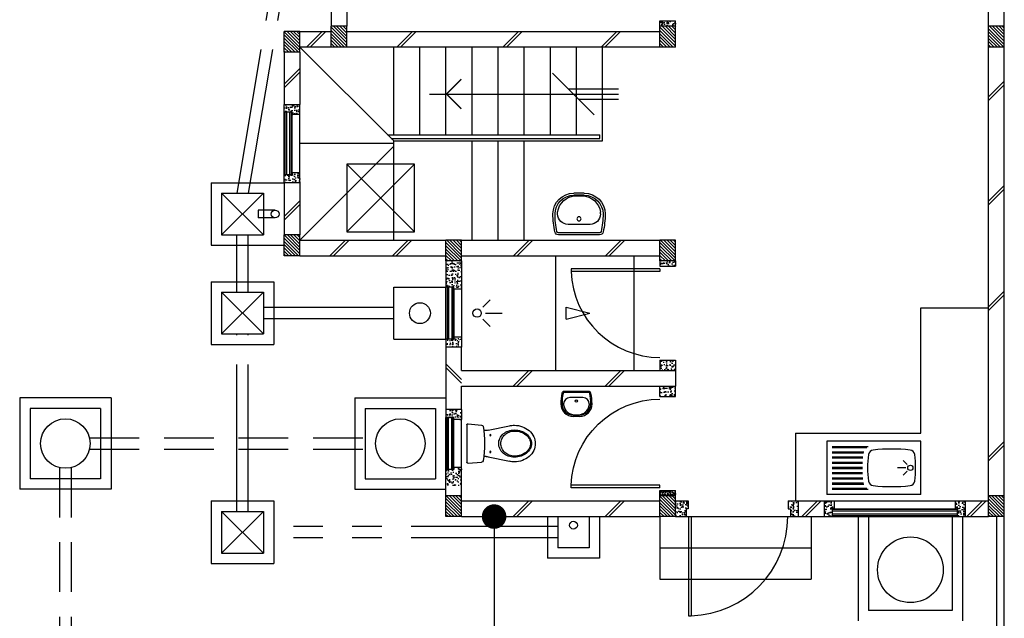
# Model space of a CAD drawing. Header units: millimetres. Extents: x 301 to 1479, y 491 to 1341.
# Tile 121 of 256: x 370.45 to 379.89, y 654.79 to 660.53. Entities that reach past the tile are written whole.
import ezdxf

# ---------------------------------------------------------------- set-up
doc = ezdxf.new("R2010")
doc.units = ezdxf.units.MM
doc.header["$LTSCALE"] = 1.5
doc.header["$MEASUREMENT"] = 0
for name, pattern in [('HIDDEN', [0.375, 0.25, -0.125]), ('HIDDEN2', [4.7625, 3.175, -1.5875]), ('PHANTOM2', [1.25, 0.625, -0.125, 0.125, -0.125, 0.125, -0.125])]:
    doc.linetypes.add(name, pattern=pattern)
for name, color, linetype in [('Blk', 7, 'Continuous'), ('Block', 46, 'Continuous'), ('boundary', 3, 'Continuous'), ('Boundary Wall', 64, 'Continuous'), ('BULUS', 2, 'Continuous'), ('BWCN', 4, 'Continuous'), ('DIM', 6, 'Continuous'), ('DOOR', 3, 'Continuous'), ('Ele', 8, 'Continuous'), ('HATCH', 7, 'Continuous'), ('Hatch Col. C1 GF Ext.', 84, 'Continuous'), ('Hatch Stub Col', 251, 'Continuous'), ('Kerb', 251, 'Continuous'), ('P. Grease Trap', 64, 'Continuous'), ('P. Gully trap', 42, 'Continuous'), ('P. Sewr Manhole', 49, 'Continuous'), ('Paving Block', 251, 'Continuous'), ('PVC Pipe 110', 69, 'Continuous'), ('PVC RWP 75', 77, 'Continuous'), ('PVC Sewer Pipe 110', 24, 'Continuous'), ('SANIT', 8, 'Continuous'), ('WINDOW', 1, 'Continuous')]:
    doc.layers.add(name, color=color, linetype=linetype)
doc.styles.add('RS1', font='romans.shx', dxfattribs={"width": 0.75, "height": 0.5})
doc.dimstyles.new('Souillac5', dxfattribs={"dimscale": 0.5, "dimtxt": 0.5, "dimasz": 0.47, "dimexe": 0, "dimexo": 1, "dimgap": 0.5, "dimtad": 1, "dimzin": 0, "dimdsep": 46, "dimtxsty": 'RS1', "dimblk": 'DOT', "dimcen": 3, "dimse1": 1, "dimse2": 1, "dimclrd": 6, "dimclre": 6, "dimclrt": 7, "dimaunit": 1, "dimadec": 0, "dimazin": 0, "dimtfac": 1, "dimtofl": 0, "dimtmove": 1, "dimatfit": 3, "dimfxl": 1, "dimtolj": 1, "dimtzin": 0, "dimlwe": -1, "dimarcsym": 0})
pattern_1 = [(50, (383.16928, 127.90737), (0.071726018, -0.0062752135), [0.0075, -0.0825]), (355, (383.16928, 127.90737), (-0.013875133, 0.075219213), [0.006, -0.066]), (100.451444, (383.175255, 127.90685), (0.057850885, 0.068943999), [0.006374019, -0.070114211]), (46.1842, (383.16928, 127.92737), (0.106724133, -0.016551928), [0.01125, -0.12375]), (96.635635, (383.17817, 127.92599), (0.093466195, 0.09741186), [0.009561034, -0.105171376]), (351.184164, (383.16928, 127.92737), (0.093466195, 0.09741186), [0.009, -0.099]), (21, (383.17928, 127.92237), (0.059690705, -0.040261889), [0.0075, -0.0825]), (326, (383.17928, 127.92237), (0.024331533, 0.072515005), [0.006, -0.066]), (71.451445, (383.18425, 127.91902), (0.084022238, 0.032253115), [0.006374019, -0.070114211]), (37.5, (383.169278, 127.907373), (0.0012159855, 0.0332893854), [0, -0.0652, 0, -0.067, 0, -0.06625]), (7.5, (383.169278, 127.907373), (0.0263069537, 0.0394411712), [0, -0.0382, 0, -0.0637, 0, -0.02525]), (327.5, (383.146978, 127.907373), (0.0533822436, -0.0022554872), [0, -0.025, 0, -0.078, 0, -0.1035]), (317.5, (383.136978, 127.907373), (0.058318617, 0.010010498), [0, -0.0325, 0, -0.0518, 0, -0.0735])]
pattern_2 = [(50, (383.16928, 128.10737), (0.071726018, -0.0062752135), [0.0075, -0.0825]), (355, (383.16928, 128.10737), (-0.013875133, 0.075219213), [0.006, -0.066]), (100.451444, (383.175255, 128.10685), (0.057850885, 0.068943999), [0.006374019, -0.070114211]), (46.1842, (383.16928, 128.12737), (0.106724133, -0.016551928), [0.01125, -0.12375]), (96.635635, (383.17817, 128.12599), (0.093466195, 0.09741186), [0.009561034, -0.105171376]), (351.184164, (383.16928, 128.12737), (0.093466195, 0.09741186), [0.009, -0.099]), (21, (383.17928, 128.12237), (0.059690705, -0.040261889), [0.0075, -0.0825]), (326, (383.17928, 128.12237), (0.024331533, 0.072515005), [0.006, -0.066]), (71.451445, (383.18425, 128.11902), (0.084022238, 0.032253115), [0.006374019, -0.070114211]), (37.5, (383.169278, 128.107373), (0.0012159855, 0.0332893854), [0, -0.0652, 0, -0.067, 0, -0.06625]), (7.5, (383.169278, 128.107373), (0.0263069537, 0.0394411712), [0, -0.0382, 0, -0.0637, 0, -0.02525]), (327.5, (383.146978, 128.107373), (0.0533822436, -0.0022554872), [0, -0.025, 0, -0.078, 0, -0.1035]), (317.5, (383.136978, 128.107373), (0.058318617, 0.010010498), [0, -0.0325, 0, -0.0518, 0, -0.0735])]
pattern_3 = [(315, (404.325723, 123.072963), (0.0154679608, 0.0154679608), [])]
pattern_4 = [(50, (379.41048, 128.05737), (0.071726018, -0.0062752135), [0.0075, -0.0825]), (355, (379.41048, 128.05737), (-0.013875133, 0.075219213), [0.006, -0.066]), (100.451444, (379.41646, 128.05685), (0.057850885, 0.068943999), [0.006374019, -0.070114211]), (46.1842, (379.41048, 128.07737), (0.106724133, -0.016551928), [0.01125, -0.12375]), (96.635635, (379.41938, 128.07599), (0.093466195, 0.09741186), [0.009561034, -0.105171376]), (351.184164, (379.41048, 128.07737), (0.093466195, 0.09741186), [0.009, -0.099]), (21, (379.42048, 128.07237), (0.059690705, -0.040261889), [0.0075, -0.0825]), (326, (379.42048, 128.07237), (0.024331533, 0.072515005), [0.006, -0.066]), (71.451445, (379.425456, 128.06902), (0.084022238, 0.032253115), [0.006374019, -0.070114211]), (37.5, (379.410482, 128.057373), (0.0012159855, 0.0332893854), [0, -0.0652, 0, -0.067, 0, -0.06625]), (7.5, (379.410482, 128.057373), (0.0263069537, 0.0394411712), [0, -0.0382, 0, -0.0637, 0, -0.02525]), (327.5, (379.388182, 128.057373), (0.0533822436, -0.0022554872), [0, -0.025, 0, -0.078, 0, -0.1035]), (317.5, (379.37818, 128.057373), (0.058318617, 0.010010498), [0, -0.0325, 0, -0.0518, 0, -0.0735])]
pattern_5 = [(50, (379.51048, 128.25737), (0.071726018, -0.0062752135), [0.0075, -0.0825]), (355, (379.51048, 128.25737), (-0.013875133, 0.075219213), [0.006, -0.066]), (100.451444, (379.51646, 128.25685), (0.057850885, 0.068943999), [0.006374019, -0.070114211]), (46.1842, (379.51048, 128.27737), (0.106724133, -0.016551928), [0.01125, -0.12375]), (96.635635, (379.51938, 128.27599), (0.093466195, 0.09741186), [0.009561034, -0.105171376]), (351.184164, (379.51048, 128.27737), (0.093466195, 0.09741186), [0.009, -0.099]), (21, (379.52048, 128.27237), (0.059690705, -0.040261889), [0.0075, -0.0825]), (326, (379.52048, 128.27237), (0.024331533, 0.072515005), [0.006, -0.066]), (71.451445, (379.525456, 128.26902), (0.084022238, 0.032253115), [0.006374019, -0.070114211]), (37.5, (379.510482, 128.257373), (0.0012159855, 0.0332893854), [0, -0.0652, 0, -0.067, 0, -0.06625]), (7.5, (379.510482, 128.257373), (0.0263069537, 0.0394411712), [0, -0.0382, 0, -0.0637, 0, -0.02525]), (327.5, (379.488182, 128.257373), (0.0533822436, -0.0022554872), [0, -0.025, 0, -0.078, 0, -0.1035]), (317.5, (379.47818, 128.257373), (0.058318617, 0.010010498), [0, -0.0325, 0, -0.0518, 0, -0.0735])]

# ---------------------------------------------------------------- blocks, each defined once
blk = doc.blocks.new('SSBSD90')
at = {"layer": 'Ele'}
for p, q in [((-900, 510), (0, 510)), ((-900, 510), (-900, 0)), ((0, 0), (0, 510)), ((-50, 460), (-395.5, 460)), ((-50, 450), (-382.1, 450)), ((-50, 410), (-354.7, 410)), ((-50, 400), (-351.5, 400)), ((-768.2, 286.8), (-729.3, 325.7)), ((-50, 360), (-345.7, 360)), ((-50, 350), (-344.7, 350)), ((-50, 310), (-341.6, 310)), ((-50, 300), (-341, 300)), ((-768.2, 223.2), (-729.3, 184.3)), ((-755, 255), (-675, 255)), ((-50, 200), (-341.6, 200)), ((-50, 210), (-341, 210)), ((-50, 260), (-340, 260)), ((-50, 250), (-340, 250)), ((-50, 100), (-354.7, 100)), ((-50, 110), (-351.5, 110)), ((-50, 150), (-345.7, 150)), ((-50, 160), (-344.7, 160)), ((-900, 0), (0, 0)), ((-50, 50), (-395.5, 50)), ((-50, 60), (-382.1, 60))]:
    blk.add_line(p, q, dxfattribs=at)
blk.add_circle((-800, 255), 25, dxfattribs=at)
for centre, radius, start, end in [((65, 255), 915, 172.01642, 187.98358), ((-791.6, 375.1), 50, 96.57699, 172.01642), ((-620, -1113.3), 1548.3, 83.42301, 96.57699), ((-448.4, 375.1), 50, 7.98358, 83.42301), ((-1305, 255), 915, 352.01642, 7.98358), ((-791.6, 134.9), 50, 187.98358, 263.42301), ((-448.4, 134.9), 50, 276.57699, 352.01642), ((-620, 1623.3), 1548.3, 263.42301, 276.57699)]:
    blk.add_arc(centre, radius, start, end, dxfattribs=at)
blk = doc.blocks.new('WC')
at = {"layer": 'SANIT'}
for p, q in [((-179.1, 0), (179.1, 0)), ((-189, -10.9), (-177.5, -141.5)), ((189, -10.9), (177.5, -141.5)), ((-125, -184.5), (-125, -161.4)), ((125, -184.5), (125, -161.4)), ((-127.2, -205.2), (-170.1, -407.8)), ((127.2, -205.2), (170.1, -407.8))]:
    blk.add_line(p, q, dxfattribs=at)
for points in [[(130, -455, 0.086378), (119.8, -396.7, 0.092622), (91.9, -348.9, 0.103078), (48.8, -316.1, 0.111925), (0, -305, 0.111925), (-48.8, -316.1, 0.103078), (-91.9, -348.9, 0.092622), (-119.8, -396.7, 0.086378), (-130, -455, 0.086378)], [(120, -455, 0.091554), (110.7, -404.8, 0.095342), (84.9, -363.1, 0.101238), (45.4, -334.7, 0.105842), (0, -325, 0.105842), (-45.4, -334.7, 0.101238), (-84.9, -363.1, 0.095342), (-110.7, -404.8, 0.091554), (-120, -455, 0.091554)], [(-175, -455, 0.087147), (-161.4, -532.7, 0.093047), (-123.7, -596.4, 0.102819), (-65.8, -640.2, 0.110985), (0, -655, 0.110985), (65.8, -640.2, 0.102819), (123.7, -596.4, 0.093047), (161.4, -532.7, 0.087147), (175, -455, 0.052217), (170.1, -407.8, 0.093047)], [(-170.1, -407.8, 0.052217), (-175, -455, 0.087147)], [(-130, -455, 0.079027), (-119.7, -519.8, 0.088191), (-91.9, -571.7, 0.105253), (-48.1, -608.1, 0.121599), (0, -620, 0.121599), (48.1, -608.1, 0.105253), (91.9, -571.7, 0.088191), (119.7, -519.8, 0.079027), (130, -455, 0.079027)], [(-120, -455, 0.077736), (-110.5, -515.9, 0.087342), (-84.9, -564.6, 0.105569), (-44.3, -598.9, 0.12344), (0, -610, 0.12344), (44.3, -598.9, 0.105569), (84.9, -564.6, 0.087342), (110.5, -515.9, 0.077736), (120, -455, 0.077736)]]:
    blk.add_lwpolyline(points, format="xyb", dxfattribs=at)
for centre in [(-80, -225), (80, -225)]:
    blk.add_circle(centre, 6, dxfattribs=at)
for centre, radius, start, end in [((-179.1, -10), 10, 90, 185.04245), ((179.1, -10), 10, 354.95755, 90), ((-162.6, -140.2), 15, 185.04245, 259.60796), ((0, 746.3), 916.3, 259.60796, 280.39204), ((-225, -184.5), 100, 348.04369, 0), ((225, -184.5), 100, 180, 191.95631), ((162.6, -140.2), 15, 280.39204, 354.95755)]:
    blk.add_arc(centre, radius, start, end, dxfattribs=at)
blk = doc.blocks.new('Wh1')
at = {"layer": 'SANIT'}
for p, q in [((197.3, 0), (-197.3, 0)), ((197.3, -20), (-197.3, -20)), ((105, -100), (-105, -100)), ((-205, -200), (-205, -217.2)), ((205, -200), (205, -217.2)), ((-30.2, -372.6), (30.2, -372.6)), ((50, -380), (-50, -380)), ((50, -400), (-50, -400))]:
    blk.add_line(p, q, dxfattribs=at)
blk.add_circle((0, -153.8), 20, dxfattribs=at)
for centre, radius, start, end in [((0, -200), 250, 180, 180), ((0, -200), 250, 0, 0), ((-197.3, -35), 35, 90, 167.77757), ((197.3, -35), 35, 12.22243, 90), ((567.1, -200.6), 817.1, 167.77757, 179.95982), ((567.1, -200.6), 797.1, 167.77757, 179.95982), ((-197.3, -35), 15, 90, 167.77757), ((197.3, -35), 15, 12.22243, 90), ((-567.1, -200.6), 797.1, 0.04018, 12.22243), ((-567.1, -200.6), 817.1, 0.04018, 12.22243), ((-105, -200), 100, 90, 180), ((105, -200), 100, 0, 90), ((-50, -200), 200, 180, 270), ((-50, -200), 180, 180, 270), ((-30.2, -196.6), 176, 186.70755, 270.01296), ((30.2, -196.6), 176, 269.98704, 353.29245), ((50, -200), 180, 270, 0), ((50, -200), 200, 270, 0)]:
    blk.add_arc(centre, radius, start, end, dxfattribs=at)
blk = doc.blocks.new('Dr900')
at = {"layer": 'DOOR'}
for p, q in [((-50, 0), (-50, 850)), ((-25, 850), (-50, 850)), ((-25, 0), (-25, 850)), ((-25, 0), (-50, 0))]:
    blk.add_line(p, q, dxfattribs=at)
blk.add_arc((-24.3, -0.3), 850.7, 91.72797, 179.98222, dxfattribs=at)
blk = doc.blocks.new('Dr1000')
at = {"layer": 'DOOR'}
for p, q in [((-50, 0), (-50, 950)), ((-25, 950), (-50, 950)), ((-25, 0), (-25, 950)), ((-25, 0), (-50, 0))]:
    blk.add_line(p, q, dxfattribs=at)
blk.add_arc((-24.4, -0.2), 950.6, 91.54201, 179.98579, dxfattribs=at)
blk = doc.blocks.new('SSSU-D2')
at = {"layer": 'HATCH'}
h = blk.add_hatch(dxfattribs=at)
h.set_pattern_fill('ANSI31', color=256, scale=0.175, angle=630)
h.set_pattern_definition([(315, (-170.48365, -1.068587), (0.0154679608, 0.0154679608), [])])
h.paths.add_polyline_path([(-12.9, -3.1), (-12.75, -3.1), (-12.75, -3.3), (-12.9, -3.3)])
h = blk.add_hatch(dxfattribs=at)
h.set_pattern_fill('ANSI31', color=256, scale=0.175, angle=630)
h.set_pattern_definition([(315, (-167.33365, -1.068587), (0.0154679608, 0.0154679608), [])])
h.paths.add_polyline_path([(-9.75, -3.1), (-9.6, -3.1), (-9.6, -3.3), (-9.75, -3.3)])
h = blk.add_hatch(dxfattribs=at)
h.set_pattern_fill('ANSI31', color=256, scale=0.175, angle=630)
h.set_pattern_definition([(315, (-170.93365, -1.018587), (0.0154679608, 0.0154679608), [])])
h.paths.add_polyline_path([(-13.35, -3.15), (-13.2, -3.15), (-13.2, -3.35), (-13.35, -3.35)])
h = blk.add_hatch(dxfattribs=at)
h.set_pattern_fill('ANSI31', color=256, scale=0.175, angle=630)
h.set_pattern_definition([(315, (-170.93365, 0.931413), (0.0154679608, 0.0154679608), [])])
h.paths.add_polyline_path([(-13.35, -5.1), (-13.2, -5.1), (-13.2, -5.3), (-13.35, -5.3)])
h = blk.add_hatch(dxfattribs=at)
h.set_pattern_fill('ANSI31', color=256, scale=0.175, angle=630)
h.set_pattern_definition([(315, (-169.38365, 0.981413), (0.0154679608, 0.0154679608), [])])
h.paths.add_polyline_path([(-11.8, -5.15), (-11.65, -5.15), (-11.65, -5.35), (-11.8, -5.35)])
h = blk.add_hatch(dxfattribs=at)
h.set_pattern_fill('ANSI31', color=256, scale=0.175, angle=630)
h.set_pattern_definition([(315, (-167.33365, 0.981413), (0.0154679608, 0.0154679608), [])])
h.paths.add_polyline_path([(-9.75, -5.15), (-9.6, -5.15), (-9.6, -5.35), (-9.75, -5.35)])
at = {"layer": 'Hatch Col. C1 GF Ext.'}
h = blk.add_hatch(dxfattribs=at)
h.set_pattern_fill('ANSI31', color=256, scale=0.175, angle=-90)
h.set_pattern_definition([(315, (404.325723, 122.722963), (0.0154679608, 0.0154679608), [])])
h.paths.add_polyline_path([(-6.6, -3.1), (-6.45, -3.1), (-6.45, -3.3), (-6.6, -3.3)])
h = blk.add_hatch(dxfattribs=at)
h.set_pattern_fill('ANSI31', color=256, scale=0.175, angle=-90)
h.set_pattern_definition(pattern_3)
h.paths.add_polyline_path([(-11.8, -7.6), (-11.65, -7.6), (-11.65, -7.8), (-11.8, -7.8)])
h = blk.add_hatch(dxfattribs=at)
h.set_pattern_fill('ANSI31', color=256, scale=0.175, angle=-90)
h.set_pattern_definition(pattern_3)
h.paths.add_polyline_path([(-9.75, -7.6), (-9.6, -7.6), (-9.6, -7.8), (-9.75, -7.8)])
h = blk.add_hatch(dxfattribs=at)
h.set_pattern_fill('ANSI31', color=256, scale=0.175, angle=-90)
h.set_pattern_definition(pattern_3)
h.paths.add_polyline_path([(-6.6, -7.6), (-6.45, -7.6), (-6.45, -7.8), (-6.6, -7.8)])
at = {"layer": 'Hatch Stub Col', "linetype": 'ByBlock'}
h = blk.add_hatch(dxfattribs=at)
h.set_pattern_fill('AR-CONC', color=256, scale=0.01, angle=720)
h.set_pattern_definition(pattern_1)
h.paths.add_polyline_path([(-9.6, -3.1), (-9.75, -3.1), (-9.75, -3.05), (-9.6, -3.05)])
h = blk.add_hatch(dxfattribs=at)
h.set_pattern_fill('AR-CONC', color=256, scale=0.01, angle=720)
h.set_pattern_definition(pattern_1)
h.paths.add_polyline_path([(-13.2, -3.945), (-13.275, -3.945), (-13.275, -3.925), (-13.35, -3.925), (-13.35, -3.85), (-13.2, -3.85)])
h = blk.add_hatch(dxfattribs=at)
h.set_pattern_fill('AR-CONC', color=256, scale=0.01, angle=720)
h.set_pattern_definition(pattern_1)
h.paths.add_polyline_path([(-13.2, -4.6), (-13.35, -4.6), (-13.35, -4.525), (-13.275, -4.525), (-13.275, -4.505), (-13.2, -4.505)])
h = blk.add_hatch(dxfattribs=at)
h.set_pattern_fill('AR-CONC', color=256, scale=0.01, angle=720)
h.set_pattern_definition([(50, (422.151884, 13.222633), (0.071726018, -0.0062752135), [0.0075, -0.0825]), (355, (422.15188, 13.22263), (-0.013875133, 0.075219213), [0.006, -0.066]), (100.451444, (422.15786, 13.22211), (0.057850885, 0.068943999), [0.006374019, -0.070114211]), (46.1842, (422.15188, 13.24263), (0.106724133, -0.016551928), [0.01125, -0.12375]), (96.635635, (422.16078, 13.24125), (0.093466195, 0.09741186), [0.009561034, -0.105171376]), (351.184164, (422.15188, 13.24263), (0.093466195, 0.09741186), [0.009, -0.099]), (21, (422.161884, 13.237633), (0.059690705, -0.040261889), [0.0075, -0.0825]), (326, (422.16188, 13.23763), (0.024331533, 0.072515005), [0.006, -0.066]), (71.451445, (422.16686, 13.23428), (0.084022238, 0.032253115), [0.006374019, -0.070114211]), (37.5, (422.151884, 13.222633), (0.0012159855, 0.0332893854), [0, -0.0652, 0, -0.067, 0, -0.06625]), (7.5, (422.151884, 13.222633), (0.0263069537, 0.0394411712), [0, -0.0382, 0, -0.0637, 0, -0.02525]), (327.5, (422.129584, 13.222633), (0.0533822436, -0.0022554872), [0, -0.025, 0, -0.078, 0, -0.1035]), (317.5, (422.119584, 13.222633), (0.058318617, 0.010010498), [0, -0.0325, 0, -0.0518, 0, -0.0735])])
h.paths.add_polyline_path([(-11.65, -5.35), (-11.8, -5.35), (-11.8, -5.6), (-11.725, -5.6), (-11.725, -5.62), (-11.65, -5.62)])
h = blk.add_hatch(dxfattribs=at)
h.set_pattern_fill('AR-CONC', color=256, scale=0.01, angle=720)
h.set_pattern_definition([(50, (383.16928, 127.88237), (0.071726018, -0.0062752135), [0.0075, -0.0825]), (355, (383.16928, 127.88237), (-0.013875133, 0.075219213), [0.006, -0.066]), (100.451444, (383.175255, 127.88185), (0.057850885, 0.068943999), [0.006374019, -0.070114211]), (46.1842, (383.16928, 127.90237), (0.106724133, -0.016551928), [0.01125, -0.12375]), (96.635635, (383.17817, 127.90099), (0.093466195, 0.09741186), [0.009561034, -0.105171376]), (351.184164, (383.16928, 127.90237), (0.093466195, 0.09741186), [0.009, -0.099]), (21, (383.17928, 127.89737), (0.059690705, -0.040261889), [0.0075, -0.0825]), (326, (383.17928, 127.89737), (0.024331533, 0.072515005), [0.006, -0.066]), (71.451445, (383.18425, 127.89402), (0.084022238, 0.032253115), [0.006374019, -0.070114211]), (37.5, (383.169278, 127.882373), (0.0012159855, 0.0332893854), [0, -0.0652, 0, -0.067, 0, -0.06625]), (7.5, (383.169278, 127.882373), (0.0263069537, 0.0394411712), [0, -0.0382, 0, -0.0637, 0, -0.02525]), (327.5, (383.146978, 127.882373), (0.0533822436, -0.0022554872), [0, -0.025, 0, -0.078, 0, -0.1035]), (317.5, (383.136978, 127.882373), (0.058318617, 0.010010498), [0, -0.0325, 0, -0.0518, 0, -0.0735])])
h.paths.add_polyline_path([(-9.6, -5.4), (-9.75, -5.4), (-9.75, -5.35), (-9.6, -5.35)])
h = blk.add_hatch(dxfattribs=at)
h.set_pattern_fill('AR-CONC', color=256, scale=0.01, angle=720)
h.set_pattern_definition([(50, (383.16928, 128.05737), (0.071726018, -0.0062752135), [0.0075, -0.0825]), (355, (383.16928, 128.05737), (-0.013875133, 0.075219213), [0.006, -0.066]), (100.451444, (383.175255, 128.05685), (0.057850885, 0.068943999), [0.006374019, -0.070114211]), (46.1842, (383.16928, 128.07737), (0.106724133, -0.016551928), [0.01125, -0.12375]), (96.635635, (383.17817, 128.07599), (0.093466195, 0.09741186), [0.009561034, -0.105171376]), (351.184164, (383.16928, 128.07737), (0.093466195, 0.09741186), [0.009, -0.099]), (21, (383.17928, 128.07237), (0.059690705, -0.040261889), [0.0075, -0.0825]), (326, (383.17928, 128.07237), (0.024331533, 0.072515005), [0.006, -0.066]), (71.451445, (383.18425, 128.06902), (0.084022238, 0.032253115), [0.006374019, -0.070114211]), (37.5, (383.169278, 128.057373), (0.0012159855, 0.0332893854), [0, -0.0652, 0, -0.067, 0, -0.06625]), (7.5, (383.169278, 128.057373), (0.0263069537, 0.0394411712), [0, -0.0382, 0, -0.0637, 0, -0.02525]), (327.5, (383.146978, 128.057373), (0.0533822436, -0.0022554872), [0, -0.025, 0, -0.078, 0, -0.1035]), (317.5, (383.136978, 128.057373), (0.058318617, 0.010010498), [0, -0.0325, 0, -0.0518, 0, -0.0735])])
h.paths.add_polyline_path([(-11.725, -6.1), (-11.725, -6.08), (-11.65, -6.08), (-11.65, -6.175), (-11.8, -6.175), (-11.8, -6.1)])
h = blk.add_hatch(dxfattribs=at)
h.set_pattern_fill('AR-CONC', color=256, scale=0.01, angle=720)
h.set_pattern_definition(pattern_4)
h.paths.add_polyline_path([(-9.6, -6.3), (-9.6, -6.4), (-9.75, -6.4), (-9.75, -6.3)])
h = blk.add_hatch(dxfattribs=at)
h.set_pattern_fill('AR-CONC', color=256, scale=0.01, angle=720)
h.set_pattern_definition(pattern_4)
h.paths.add_polyline_path([(-9.6, -6.65), (-9.6, -6.55), (-9.75, -6.55), (-9.75, -6.65)])
h = blk.add_hatch(dxfattribs=at)
h.set_pattern_fill('AR-CONC', color=256, scale=0.01, angle=720)
h.set_pattern_definition(pattern_2)
h.paths.add_polyline_path([(-11.65, -6.775), (-11.65, -6.87), (-11.725, -6.87), (-11.725, -6.85), (-11.8, -6.85), (-11.8, -6.775)])
h = blk.add_hatch(dxfattribs=at)
h.set_pattern_fill('AR-CONC', color=256, scale=0.01, angle=720)
h.set_pattern_definition(pattern_2)
h.paths.add_polyline_path([(-11.725, -7.35), (-11.725, -7.33), (-11.65, -7.33), (-11.65, -7.5), (-11.8, -7.5), (-11.8, -7.35)])
h = blk.add_hatch(dxfattribs=at)
h.set_pattern_fill('AR-CONC', color=256, scale=0.005, angle=720)
h.set_pattern_definition([(50, (383.169278, 128.257373), (0.0358630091, -0.0031376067), [0.00375, -0.04125]), (355, (383.169278, 128.257373), (-0.0069375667, 0.0376096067), [0.003, -0.033]), (100.451444, (383.172266, 128.25711), (0.0289254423, 0.0344719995), [0.0031870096, -0.0350571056]), (46.1842, (383.169278, 128.267373), (0.0533620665, -0.008275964), [0.005625, -0.061875]), (96.635635, (383.173724, 128.266683), (0.046733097, 0.04870593), [0.004780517, -0.052585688]), (351.184164, (383.16928, 128.267373), (0.046733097, 0.04870593), [0.0045, -0.0495]), (21, (383.174278, 128.264873), (0.0298453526, -0.0201309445), [0.00375, -0.04125]), (326, (383.174278, 128.264873), (0.0121657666, 0.0362575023), [0.003, -0.033]), (71.451445, (383.176765, 128.263195), (0.0420111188, 0.0161265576), [0.0031870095, -0.0350571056]), (37.5, (383.169278, 128.257373), (0.00060799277, 0.0166446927), [0, -0.0326, 0, -0.0335, 0, -0.033125]), (7.5, (383.169278, 128.257373), (0.0131534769, 0.0197205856), [0, -0.0191, 0, -0.03185, 0, -0.012625]), (327.5, (383.158128, 128.257373), (0.0266911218, -0.0011277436), [0, -0.0125, 0, -0.039, 0, -0.05175]), (317.5, (383.153128, 128.257373), (0.0291593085, 0.0050052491), [0, -0.01625, 0, -0.0259, 0, -0.03675])])
h.paths.add_polyline_path([(-9.6, -7.55), (-9.6, -7.6), (-9.75, -7.6), (-9.75, -7.55)])
h = blk.add_hatch(dxfattribs=at)
h.set_pattern_fill('AR-CONC', color=256, scale=0.01, angle=720)
h.set_pattern_definition([(50, (383.16928, 128.25737), (0.071726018, -0.0062752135), [0.0075, -0.0825]), (355, (383.16928, 128.25737), (-0.013875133, 0.075219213), [0.006, -0.066]), (100.451444, (383.175255, 128.25685), (0.057850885, 0.068943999), [0.006374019, -0.070114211]), (46.1842, (383.16928, 128.27737), (0.106724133, -0.016551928), [0.01125, -0.12375]), (96.635635, (383.17817, 128.27599), (0.093466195, 0.09741186), [0.009561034, -0.105171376]), (351.184164, (383.16928, 128.27737), (0.093466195, 0.09741186), [0.009, -0.099]), (21, (383.17928, 128.27237), (0.059690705, -0.040261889), [0.0075, -0.0825]), (326, (383.17928, 128.27237), (0.024331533, 0.072515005), [0.006, -0.066]), (71.451445, (383.18425, 128.26902), (0.084022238, 0.032253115), [0.006374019, -0.070114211]), (37.5, (383.169278, 128.257373), (0.0012159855, 0.0332893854), [0, -0.0652, 0, -0.067, 0, -0.06625]), (7.5, (383.169278, 128.257373), (0.0263069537, 0.0394411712), [0, -0.0382, 0, -0.0637, 0, -0.02525]), (327.5, (383.146978, 128.257373), (0.0533822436, -0.0022554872), [0, -0.025, 0, -0.078, 0, -0.1035]), (317.5, (383.136978, 128.257373), (0.058318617, 0.010010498), [0, -0.0325, 0, -0.0518, 0, -0.0735])])
h.paths.add_polyline_path([(-9.5, -7.8), (-9.6, -7.8), (-9.6, -7.65), (-9.48, -7.65), (-9.48, -7.725), (-9.5, -7.725)])
h = blk.add_hatch(dxfattribs=at)
h.set_pattern_fill('AR-CONC', color=256, scale=0.01, angle=720)
h.set_pattern_definition([(50, (379.56048, 128.25737), (0.071726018, -0.0062752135), [0.0075, -0.0825]), (355, (379.56048, 128.25737), (-0.013875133, 0.075219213), [0.006, -0.066]), (100.451444, (379.56646, 128.25685), (0.057850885, 0.068943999), [0.006374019, -0.070114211]), (46.1842, (379.56048, 128.27737), (0.106724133, -0.016551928), [0.01125, -0.12375]), (96.635635, (379.56938, 128.27599), (0.093466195, 0.09741186), [0.009561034, -0.105171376]), (351.184164, (379.56048, 128.27737), (0.093466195, 0.09741186), [0.009, -0.099]), (21, (379.57048, 128.27237), (0.059690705, -0.040261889), [0.0075, -0.0825]), (326, (379.57048, 128.27237), (0.024331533, 0.072515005), [0.006, -0.066]), (71.451445, (379.575456, 128.26902), (0.084022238, 0.032253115), [0.006374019, -0.070114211]), (37.5, (379.560482, 128.257373), (0.0012159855, 0.0332893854), [0, -0.0652, 0, -0.067, 0, -0.06625]), (7.5, (379.560482, 128.257373), (0.0263069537, 0.0394411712), [0, -0.0382, 0, -0.0637, 0, -0.02525]), (327.5, (379.538182, 128.257373), (0.0533822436, -0.0022554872), [0, -0.025, 0, -0.078, 0, -0.1035]), (317.5, (379.52818, 128.257373), (0.058318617, 0.010010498), [0, -0.0325, 0, -0.0518, 0, -0.0735])])
h.paths.add_polyline_path([(-8.425, -7.8), (-8.5, -7.8), (-8.5, -7.725), (-8.52, -7.725), (-8.52, -7.65), (-8.425, -7.65)])
h = blk.add_hatch(dxfattribs=at)
h.set_pattern_fill('AR-CONC', color=256, scale=0.01, angle=720)
h.set_pattern_definition(pattern_5)
h.paths.add_polyline_path([(-8.0804, -7.725), (-8.1004, -7.725), (-8.1004, -7.8), (-8.1754, -7.8), (-8.1754, -7.65), (-8.0804, -7.65)])
h = blk.add_hatch(dxfattribs=at)
h.set_pattern_fill('AR-CONC', color=256, scale=0.01, angle=720)
h.set_pattern_definition(pattern_5)
h.paths.add_polyline_path([(-6.8254, -7.8), (-6.9004, -7.8), (-6.9004, -7.725), (-6.9204, -7.725), (-6.9204, -7.65), (-6.8254, -7.65)])
at = {"layer": 'Block', "linetype": 'ByBlock'}
for p, q in [((-12.9, 0), (-12.9, -3.1)), ((-12.75, -0.15), (-12.75, -3.1)), ((-6.6, -3.1), (-6.6, -1.3)), ((-13.2, -3.15), (-12.9, -3.15)), ((-12.75, -3.15), (-9.75, -3.15)), ((-12.9, -3.3), (-13.2, -3.3)), ((-9.75, -3.3), (-12.75, -3.3)), ((-6.6, -7.6), (-6.6, -3.3)), ((-13.35, -3.35), (-13.35, -3.85)), ((-13.2, -3.35), (-13.2, -3.85)), ((-13.35, -4.6), (-13.35, -5.1)), ((-13.2, -4.6), (-13.2, -5.1)), ((-13.2, -5.15), (-11.8, -5.15)), ((-11.65, -5.15), (-9.75, -5.15)), ((-13.2, -5.3), (-11.8, -5.3)), ((-11.65, -5.3), (-9.75, -5.3)), ((-11.8, -6.175), (-11.8, -6.775)), ((-11.65, -6.4), (-11.65, -6.175)), ((-11.65, -6.4), (-9.6, -6.4)), ((-9.6, -6.4), (-9.6, -6.55)), ((-11.65, -6.55), (-9.6, -6.55)), ((-11.65, -6.775), (-11.65, -6.55)), ((-11.65, -7.65), (-9.75, -7.65)), ((-8.425, -7.65), (-8.1754, -7.65)), ((-6.8254, -7.65), (-6.6, -7.65)), ((-11.65, -7.8), (-9.75, -7.8)), ((-8.425, -7.8), (-8.1754, -7.8)), ((-6.8254, -7.8), (-6.6, -7.8))]:
    blk.add_line(p, q, dxfattribs=at)
at = {"layer": 'Boundary Wall', "linetype": 'ByBlock'}
blk.add_line((-6.525, -7.8), (-6.525, -9.355), dxfattribs=at)
at = {"layer": 'BULUS', "linetype": 'ByBlock'}
for p, q in [((-12.36, -4.1404), (-10.325, -4.1404)), ((-10.325, -4.1754), (-10.325, -4.1404)), ((-12.325, -4.1754), (-10.325, -4.1754))]:
    blk.add_line(p, q, dxfattribs=at)
at = {"layer": 'BWCN'}
for p, q in [((-12.75, -3.1), (-12.9, -3.1)), ((-12.9, -3.3), (-12.9, -3.1)), ((-12.75, -3.3), (-12.75, -3.1)), ((-9.75, -3.05), (-9.6, -3.05)), ((-9.75, -3.1), (-9.75, -3.05)), ((-9.6, -3.1), (-9.75, -3.1)), ((-9.75, -3.3), (-9.75, -3.1)), ((-9.6, -3.1), (-9.6, -3.05)), ((-9.6, -3.3), (-9.6, -3.1)), ((-6.45, -3.1), (-6.6, -3.1)), ((-6.6, -3.3), (-6.6, -3.1)), ((-6.45, -3.3), (-6.45, -3.1)), ((-13.2, -3.15), (-13.35, -3.15)), ((-13.35, -3.35), (-13.35, -3.15)), ((-13.2, -3.35), (-13.2, -3.15)), ((-12.75, -3.3), (-12.9, -3.3)), ((-9.6, -3.3), (-9.75, -3.3)), ((-6.45, -3.3), (-6.6, -3.3)), ((-13.2, -3.35), (-13.35, -3.35)), ((-13.35, -3.925), (-13.35, -3.85)), ((-13.2, -3.945), (-13.2, -3.85)), ((-13.275, -3.925), (-13.35, -3.925)), ((-13.275, -3.945), (-13.275, -3.925)), ((-13.2, -3.945), (-13.275, -3.945)), ((-13.275, -4.525), (-13.35, -4.525)), ((-13.35, -4.6), (-13.35, -4.525)), ((-13.2, -4.505), (-13.275, -4.505)), ((-13.275, -4.505), (-13.275, -4.525)), ((-13.2, -4.6), (-13.2, -4.505)), ((-13.2, -5.1), (-13.35, -5.1)), ((-13.35, -5.3), (-13.35, -5.1)), ((-13.2, -5.3), (-13.2, -5.1)), ((-11.65, -5.15), (-11.8, -5.15)), ((-11.8, -5.35), (-11.8, -5.15)), ((-11.65, -5.35), (-11.65, -5.15)), ((-9.6, -5.15), (-9.75, -5.15)), ((-9.75, -5.35), (-9.75, -5.15)), ((-9.6, -5.35), (-9.6, -5.15)), ((-13.2, -5.3), (-13.35, -5.3)), ((-11.65, -5.35), (-11.8, -5.35)), ((-11.8, -5.35), (-11.8, -5.6)), ((-11.65, -5.35), (-11.65, -5.62)), ((-9.6, -5.35), (-9.75, -5.35)), ((-9.75, -5.35), (-9.75, -5.4)), ((-9.6, -5.35), (-9.6, -5.4)), ((-9.75, -5.4), (-9.6, -5.4)), ((-11.725, -5.6), (-11.8, -5.6)), ((-11.725, -5.62), (-11.725, -5.6)), ((-11.65, -5.62), (-11.725, -5.62)), ((-11.8, -6.1), (-11.8, -6.175)), ((-11.725, -6.1), (-11.8, -6.1)), ((-11.65, -6.08), (-11.725, -6.08)), ((-11.725, -6.08), (-11.725, -6.1)), ((-11.65, -6.08), (-11.65, -6.175)), ((-11.65, -6.175), (-11.8, -6.175)), ((-9.75, -6.3), (-9.6, -6.3)), ((-9.75, -6.3), (-9.75, -6.4)), ((-9.6, -6.3), (-9.6, -6.4)), ((-9.75, -6.65), (-9.75, -6.55)), ((-9.6, -6.65), (-9.6, -6.55)), ((-9.75, -6.65), (-9.6, -6.65)), ((-11.8, -6.775), (-11.8, -6.85)), ((-11.65, -6.775), (-11.8, -6.775)), ((-11.65, -6.775), (-11.65, -6.87)), ((-11.725, -6.85), (-11.8, -6.85)), ((-11.725, -6.87), (-11.725, -6.85)), ((-11.65, -6.87), (-11.725, -6.87)), ((-11.725, -7.35), (-11.8, -7.35)), ((-11.8, -7.6), (-11.8, -7.35)), ((-11.65, -7.33), (-11.725, -7.33)), ((-11.725, -7.33), (-11.725, -7.35)), ((-11.65, -7.6), (-11.65, -7.33)), ((-11.65, -7.6), (-11.8, -7.6)), ((-11.8, -7.8), (-11.8, -7.6)), ((-11.65, -7.8), (-11.65, -7.6)), ((-9.75, -7.55), (-9.6, -7.55)), ((-9.75, -7.6), (-9.75, -7.55)), ((-9.6, -7.6), (-9.75, -7.6)), ((-9.75, -7.8), (-9.75, -7.6)), ((-9.6, -7.6), (-9.6, -7.55)), ((-9.6, -7.8), (-9.6, -7.6)), ((-6.45, -7.6), (-6.6, -7.6)), ((-6.6, -7.8), (-6.6, -7.6)), ((-6.45, -7.8), (-6.45, -7.6)), ((-9.6, -7.65), (-9.48, -7.65)), ((-9.5, -7.725), (-9.5, -7.8)), ((-9.48, -7.725), (-9.5, -7.725)), ((-9.48, -7.65), (-9.48, -7.725)), ((-8.52, -7.65), (-8.425, -7.65)), ((-8.52, -7.65), (-8.52, -7.725)), ((-8.52, -7.725), (-8.5, -7.725)), ((-8.5, -7.725), (-8.5, -7.8)), ((-8.425, -7.65), (-8.425, -7.8)), ((-8.1754, -7.65), (-8.1754, -7.8)), ((-8.1754, -7.65), (-8.0804, -7.65)), ((-8.1004, -7.725), (-8.1004, -7.8)), ((-8.0804, -7.725), (-8.1004, -7.725)), ((-8.0804, -7.65), (-8.0804, -7.725)), ((-6.9204, -7.65), (-6.9204, -7.725)), ((-6.9204, -7.65), (-6.8254, -7.65)), ((-6.9204, -7.725), (-6.9004, -7.725)), ((-6.9004, -7.725), (-6.9004, -7.8)), ((-6.8254, -7.65), (-6.8254, -7.8)), ((-11.65, -7.8), (-11.8, -7.8)), ((-9.6, -7.8), (-9.75, -7.8)), ((-9.6, -7.8), (-9.5, -7.8)), ((-8.5, -7.8), (-8.425, -7.8)), ((-8.1754, -7.8), (-8.1004, -7.8)), ((-6.9004, -7.8), (-6.8254, -7.8)), ((-6.45, -7.8), (-6.6, -7.8))]:
    blk.add_line(p, q, dxfattribs=at)
at = {"layer": 'BWCN', "linetype": 'ByBlock'}
for p, q in [((-13.35, -3.85), (-13.2, -3.85)), ((-13.2, -4.6), (-13.35, -4.6))]:
    blk.add_line(p, q, dxfattribs=at)
at = {"layer": 'Ele', "linetype": 'HIDDEN', "ltscale": 10}
for p, q in [((-13.2, -3.3), (-12.3, -4.2)), ((-12.3, -4.225), (-13.2, -4.225)), ((-12.3, -5.15), (-12.3, -4.2)), ((-13.2, -5.15), (-12.3, -4.25))]:
    blk.add_line(p, q, dxfattribs=at)
at = {"layer": 'Ele'}
for p, q in [((-12.3, -4.1404), (-12.3, -3.3)), ((-12.05, -4.1404), (-12.05, -3.3)), ((-11.8, -4.1404), (-11.8, -3.3)), ((-11.55, -4.1404), (-11.55, -3.3)), ((-11.3, -4.1404), (-11.3, -3.3)), ((-11.05, -4.1404), (-11.05, -3.3)), ((-10.8, -4.1404), (-10.8, -3.3)), ((-10.55, -4.1404), (-10.55, -3.3)), ((-10.3, -4.2), (-10.3, -3.3)), ((-10.7799, -3.55), (-10.3799, -3.95)), ((-11.9591, -3.75), (-10.1472, -3.75)), ((-10.6299, -3.7), (-10.1472, -3.7)), ((-10.5299, -3.8), (-10.1472, -3.8)), ((-13.35, -4.525), (-13.35, -3.925)), ((-13.34, -4.525), (-13.34, -3.925)), ((-13.28, -4.525), (-13.28, -3.925)), ((-13.275, -4.505), (-13.275, -3.945)), ((-13.2, -4.505), (-13.2, -3.945)), ((-12.3, -4.2), (-10.3, -4.2)), ((-11.55, -5.15), (-11.55, -4.2)), ((-11.3, -5.15), (-11.3, -4.2)), ((-11.05, -5.15), (-11.05, -4.2)), ((-10.75, -5.3), (-10.75, -6.4)), ((-10, -5.3), (-10, -6.4)), ((-11.8, -6.1), (-11.8, -5.6)), ((-11.79, -5.6), (-11.79, -6.1)), ((-11.73, -5.6), (-11.73, -6.1)), ((-11.725, -5.62), (-11.725, -6.08)), ((-11.65, -5.62), (-11.65, -6.08)), ((-11.4455, -5.7933), (-11.3754, -5.7232)), ((-7.25, -7), (-7.25, -5.8)), ((-7.25, -5.8), (-6.6, -5.8)), ((-11.4455, -5.9067), (-11.3754, -5.9768)), ((-11.422, -5.85), (-11.2609, -5.85)), ((-11.8, -7.35), (-11.8, -6.85)), ((-11.79, -7.35), (-11.79, -6.85)), ((-11.73, -7.35), (-11.73, -6.85)), ((-11.725, -7.33), (-11.725, -6.87)), ((-11.65, -7.33), (-11.65, -6.87)), ((-8.4495, -7), (-8.4495, -7.65)), ((-8.4495, -7), (-7.25, -7)), ((-8.1004, -7.73), (-6.9004, -7.73)), ((-8.0804, -7.65), (-6.9204, -7.65)), ((-8.0804, -7.725), (-6.9204, -7.725)), ((-9.75, -7.8), (-9.75, -8.4)), ((-9.5, -7.8), (-8.5, -7.8)), ((-8.3, -7.8), (-8.3, -8.4)), ((-8.1004, -7.79), (-6.9004, -7.79)), ((-8.1004, -7.8), (-6.9004, -7.8)), ((-9.75, -8.1), (-8.3, -8.1)), ((-9.75, -8.4), (-8.3, -8.4))]:
    blk.add_line(p, q, dxfattribs=at)
at = {"layer": 'Ele', "const_width": 0.015}
blk.add_lwpolyline([(-11.6535, -3.8914), (-11.7949, -3.75), (-11.6535, -3.6086)], dxfattribs=at)
at = {"layer": 'Ele'}
blk.add_circle((-11.5021, -5.85), 0.04, dxfattribs=at)
at = {"layer": 'HATCH'}
for p, q in [((-13.1359, -3.3), (-12.9859, -3.15)), ((-13.1006, -3.3), (-12.9506, -3.15)), ((-12.2715, -3.3), (-12.1215, -3.15)), ((-12.2362, -3.3), (-12.0862, -3.15)), ((-11.255, -3.3), (-11.105, -3.15)), ((-11.2197, -3.3), (-11.0697, -3.15)), ((-10.3137, -3.3), (-10.1637, -3.15)), ((-10.2783, -3.3), (-10.1283, -3.15)), ((-13.2, -3.5052), (-13.35, -3.6552)), ((-13.2, -3.5406), (-13.35, -3.6906)), ((-6.45, -3.628), (-6.6, -3.778)), ((-6.45, -3.6633), (-6.6, -3.8133)), ((-6.45, -4.6267), (-6.6, -4.7767)), ((-6.45, -4.662), (-6.6, -4.812)), ((-13.2, -4.7724), (-13.35, -4.9224)), ((-13.2, -4.8077), (-13.35, -4.9577)), ((-12.9119, -5.3), (-12.7619, -5.15)), ((-12.8766, -5.3), (-12.7266, -5.15)), ((-12.3136, -5.3), (-12.1636, -5.15)), ((-12.2782, -5.3), (-12.1282, -5.15)), ((-11.1543, -5.3), (-11.0043, -5.15)), ((-11.1189, -5.3), (-10.9689, -5.15)), ((-10.2719, -5.3), (-10.1219, -5.15)), ((-10.2365, -5.3), (-10.0865, -5.15)), ((-6.45, -5.6385), (-6.6, -5.7885)), ((-6.45, -5.6739), (-6.6, -5.8239)), ((-11.8, -6.3359), (-11.65, -6.4859)), ((-11.8, -6.3713), (-11.65, -6.5213)), ((-11.1575, -6.55), (-11.0075, -6.4)), ((-11.1222, -6.55), (-10.9722, -6.4)), ((-10.2751, -6.55), (-10.1251, -6.4)), ((-10.2398, -6.55), (-10.0898, -6.4)), ((-6.45, -7.0792), (-6.6, -7.2292)), ((-6.45, -7.1145), (-6.6, -7.2645)), ((-11.1575, -7.8), (-11.0075, -7.65)), ((-11.1222, -7.8), (-10.9722, -7.65)), ((-10.2751, -7.8), (-10.1251, -7.65)), ((-10.2398, -7.8), (-10.0898, -7.65)), ((-8.3911, -7.8), (-8.2411, -7.65)), ((-8.3557, -7.8), (-8.2057, -7.65)), ((-6.8081, -7.8), (-6.6581, -7.65)), ((-6.7727, -7.8), (-6.6227, -7.65))]:
    blk.add_line(p, q, dxfattribs=at)
at = {"layer": 'Kerb'}
for p, q in [((-14.05, -4.6), (-14.05, -5.2)), ((-14.05, -4.6), (-13.35, -4.6)), ((-13.95, -4.7), (-13.95, -5.1)), ((-13.95, -4.7), (-13.55, -4.7)), ((-13.95, -5.1), (-13.55, -4.7)), ((-13.95, -4.7), (-13.55, -5.1)), ((-13.55, -4.7), (-13.55, -5.1)), ((-13.95, -5.1), (-13.55, -5.1)), ((-14.05, -5.2), (-13.35, -5.2)), ((-14.05, -5.55), (-14.05, -6.15)), ((-14.05, -5.55), (-13.45, -5.55)), ((-13.45, -5.55), (-13.45, -6.15)), ((-13.95, -5.65), (-13.95, -6.05)), ((-13.95, -5.65), (-13.55, -5.65)), ((-13.95, -6.05), (-13.55, -5.65)), ((-13.95, -5.65), (-13.55, -6.05)), ((-13.55, -5.65), (-13.55, -6.05)), ((-12.3, -5.6), (-11.8, -5.6)), ((-12.3, -6.1), (-12.3, -5.6)), ((-13.95, -6.05), (-13.55, -6.05)), ((-12.3, -6.1), (-11.8, -6.1)), ((-14.05, -6.15), (-13.45, -6.15)), ((-15.01, -6.6625), (-15.885, -6.6625)), ((-15.885, -6.6625), (-15.885, -7.5375)), ((-15.01, -6.6625), (-15.01, -7.5375)), ((-12.675, -6.6625), (-12.675, -7.5375)), ((-12.675, -6.6625), (-11.8, -6.6625)), ((-15.11, -6.7625), (-15.785, -6.7625)), ((-15.785, -6.7625), (-15.785, -7.4375)), ((-15.11, -6.7625), (-15.11, -7.4375)), ((-12.575, -6.7625), (-12.575, -7.4375)), ((-12.575, -6.7625), (-11.9, -6.7625)), ((-11.9, -6.7625), (-11.9, -7.4375)), ((-15.11, -7.4375), (-15.785, -7.4375)), ((-12.575, -7.4375), (-11.9, -7.4375)), ((-15.01, -7.5375), (-15.885, -7.5375)), ((-12.675, -7.5375), (-11.8, -7.5375)), ((-14.05, -7.65), (-14.05, -8.25)), ((-14.05, -7.65), (-13.45, -7.65)), ((-13.45, -7.65), (-13.45, -8.25)), ((-13.95, -7.75), (-13.95, -8.15)), ((-13.95, -7.75), (-13.55, -7.75)), ((-13.95, -8.15), (-13.55, -7.75)), ((-13.95, -7.75), (-13.55, -8.15)), ((-13.55, -7.75), (-13.55, -8.15)), ((-10.8288, -7.8), (-10.8288, -8.2)), ((-10.7288, -7.8), (-10.7288, -8.1)), ((-10.4288, -7.8), (-10.4288, -8.1)), ((-10.3288, -7.8), (-10.3288, -8.2)), ((-7.85, -7.8), (-7.85, -8.8)), ((-7.75, -7.8), (-7.75, -8.7)), ((-6.95, -7.8), (-6.95, -8.7)), ((-6.85, -7.8), (-6.85, -8.8)), ((-10.4288, -8.1), (-10.7288, -8.1)), ((-13.95, -8.15), (-13.55, -8.15)), ((-10.3288, -8.2), (-10.8288, -8.2)), ((-14.05, -8.25), (-13.45, -8.25)), ((-6.95, -8.7), (-7.75, -8.7))]:
    blk.add_line(p, q, dxfattribs=at)
at = {"layer": 'P. Grease Trap'}
blk.add_circle((-7.35, -8.31), 0.315, dxfattribs=at)
at = {"layer": 'P. Gully trap'}
blk.add_circle((-12.05, -5.85), 0.1, dxfattribs=at)
at = {"layer": 'P. Sewr Manhole'}
for centre in [(-15.4475, -7.1), (-12.2375, -7.1)]:
    blk.add_circle(centre, 0.2375, dxfattribs=at)
at = {"layer": 'Paving Block', "linetype": 'ByBlock'}
for p, q in [((-10.6476, -5.9063), (-10.6476, -5.7938)), ((-10.6476, -5.7938), (-10.4226, -5.85)), ((-10.6476, -5.9063), (-10.4226, -5.85))]:
    blk.add_line(p, q, dxfattribs=at)
at = {"layer": 'PVC Pipe 110', "linetype": 'PHANTOM2', "ltscale": 1.5}
for p, q in [((-13.1058, -0.55), (-13.8058, -4.7)), ((-12.9942, -0.55), (-13.6942, -4.7)), ((-13.805, -5.65), (-13.805, -5.1)), ((-13.695, -5.65), (-13.695, -5.1)), ((-12.3, -5.795), (-13.55, -5.795)), ((-12.3, -5.905), (-13.55, -5.905)), ((-13.805, -7.75), (-13.805, -6.05)), ((-13.695, -7.75), (-13.695, -6.05)), ((-10.7288, -7.895), (-13.55, -7.895)), ((-10.7288, -8.005), (-13.55, -8.005))]:
    blk.add_line(p, q, dxfattribs=at)
at = {"layer": 'PVC Pipe 110', "linetype": 'PHANTOM2', "ltscale": 10}
for p, q in [((-13.6, -4.8625), (-13.6, -4.9375)), ((-13.4375, -4.8625), (-13.6, -4.8625)), ((-13.4375, -4.9375), (-13.6, -4.9375))]:
    blk.add_line(p, q, dxfattribs=at)
at = {"layer": 'PVC RWP 75'}
for centre in [(-13.4375, -4.9), (-10.5788, -7.8825)]:
    blk.add_circle(centre, 0.0375, dxfattribs=at)
at = {"layer": 'PVC Sewer Pipe 110', "linetype": 'HIDDEN2', "ltscale": 0.1}
for p, q in [((-15.2165, -7.045), (-12.4685, -7.045)), ((-15.2165, -7.155), (-12.4685, -7.155)), ((-15.5025, -7.331), (-15.5025, -10.569)), ((-15.3925, -7.331), (-15.3925, -10.569))]:
    blk.add_line(p, q, dxfattribs=at)
at = {"layer": 'SANIT', "linetype": 'HIDDEN2', "ltscale": 100}
for p, q in [((-12.1004, -4.4218), (-12.7504, -4.4218)), ((-12.7504, -4.4218), (-12.7504, -5.0718)), ((-12.7504, -5.0718), (-12.1004, -4.4218)), ((-12.1004, -5.0718), (-12.7504, -4.4218)), ((-12.1004, -5.0718), (-12.1004, -4.4218)), ((-12.7504, -5.0718), (-12.1004, -5.0718))]:
    blk.add_line(p, q, dxfattribs=at)
at = {"layer": 'WINDOW', "linetype": 'HIDDEN2', "ltscale": 0.5}
for p, q in [((-13.325, -4.525), (-13.325, -3.925)), ((-13.295, -4.525), (-13.295, -3.925)), ((-11.775, -5.6), (-11.775, -6.1)), ((-11.745, -5.6), (-11.745, -6.1)), ((-11.775, -7.35), (-11.775, -6.85)), ((-11.745, -7.35), (-11.745, -6.85))]:
    blk.add_line(p, q, dxfattribs=at)
at = {"layer": 'WINDOW'}
for p, q in [((-8.1004, -7.745), (-6.9004, -7.745)), ((-8.1004, -7.775), (-6.9004, -7.775))]:
    blk.add_line(p, q, dxfattribs=at)
at = {"layer": 'DOOR', "yscale": 0.001, "zscale": 0.001}
for name, p, xscale, rotation in [('Dr900', (-9.75, -5.4), 0.001, 90.00000000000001), ('Dr900', (-9.75, -7.55), -0.001, 90), ('Dr1000', (-9.5, -7.8), 0.001, 180)]:
    blk.add_blockref(name, p, dxfattribs=dict(at, xscale=xscale, rotation=rotation))
at = {"layer": 'SANIT', "xscale": -0.001, "yscale": 0.001, "zscale": 0.001, "rotation": 90.00000000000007}
blk.add_blockref('WC', (-11.6, -7.1), dxfattribs=at)
at = {"layer": 'WINDOW', "linetype": 'ByBlock', "yscale": 0.001, "zscale": 0.001, "rotation": 180}
for name, p, xscale in [('Wh1', (-10.525, -5.0998), -0.001), ('SSBSD90', (-8.15, -7.0778), 0.001)]:
    blk.add_blockref(name, p, dxfattribs=dict(at, xscale=xscale))
at = {"layer": 'WINDOW', "linetype": 'ByBlock', "xscale": 0.0006, "yscale": 0.0006, "zscale": 0.0006}
blk.add_blockref('Wh1', (-10.5503, -6.6), dxfattribs=at)
blk = doc.blocks.new('_DOT')
at = {"color": 0, "linetype": 'ByBlock'}
blk.add_line((-0.5, 0), (-1, 0), dxfattribs=at)
at = {"color": 0, "linetype": 'ByBlock', "const_width": 0.5}
blk.add_lwpolyline([(-0.25, 0, 1), (0.25, 0, 1)], format="xyb", close=True, dxfattribs=at)
blk = doc.blocks.new('*D197')
at = {"layer": 'DEFPOINTS', "color": 0, "transparency": 16777216}
for p in [(374.9985, 655.769), (374.9985, 649.769), (374.9985, 649.769)]:
    blk.add_point(p, dxfattribs=at)
at = {"layer": 'DIM', "color": 6, "lineweight": -2, "transparency": 16777216}
blk.add_line((374.9985, 655.534), (374.9985, 650.004), dxfattribs=at)
at = {"layer": 'DIM', "color": 6, "lineweight": -2, "transparency": 16777216, "xscale": 0.235, "yscale": 0.235, "zscale": 0.235}
for p, rotation in [((374.9985, 655.769), 90), ((374.9985, 649.769), 270)]:
    blk.add_blockref('_DOT', p, dxfattribs=dict(at, rotation=rotation))
at = {"layer": 'DIM', "color": 7, "transparency": 16777216, "insert": (374.3549, 650.5601), "char_height": 0.5, "attachment_point": 5, "rotation": 90, "style": 'RS1'}
blk.add_mtext('\\A1;6.00', dxfattribs=at)

msp = doc.modelspace()

# ---------------------------------------------------------------- linework, layer by layer
at = {"layer": 'boundary'}
msp.add_line((379.8876, 628.769), (379.8876, 670.769), dxfattribs=at)

# ---------------------------------------------------------------- block references
at = {"layer": 'Blk'}
msp.add_blockref('SSSU-D2', (386.3376, 663.569), dxfattribs=at)

# ---------------------------------------------------------------- dimensions: what is measured, and where the dimension line sits
at = {"layer": 'DIM'}
dim = msp.add_linear_dim(base=(374.9985, 649.769), p1=(374.9985, 655.769), p2=(374.9985, 649.769), angle=90, dimstyle='Souillac5', override={"dimtmove": 2}, dxfattribs=at)
dim.commit()
dim.dimension.update_dxf_attribs({"geometry": '*D197', "text_midpoint": (374.3549, 650.5601), "dimtype": 160})

doc.saveas('drawing.dxf')
